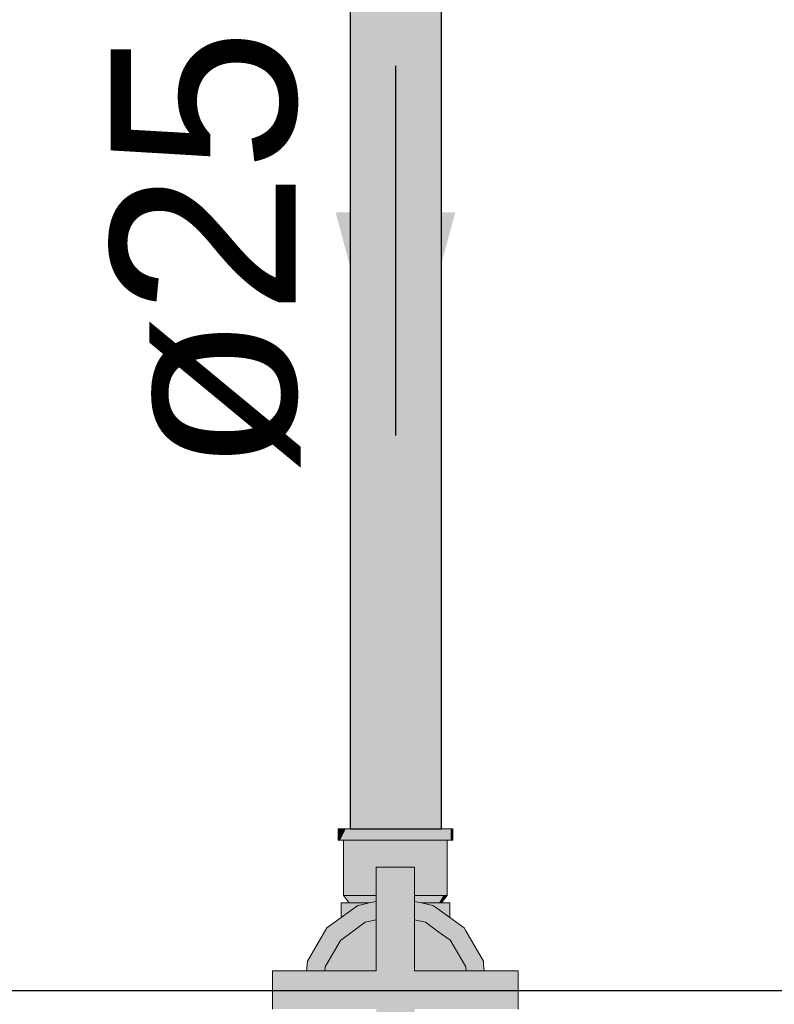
# Model space of a CAD drawing. Header units: millimetres. Extents: x -16331 to -10174, y -4135 to -3584.
# Tile 32 of 256: x -10371.102 to -10370.286, y -4010.407 to -4009.343. Entities that reach past the tile are written whole.
import ezdxf

# ---------------------------------------------------------------- set-up
doc = ezdxf.new("R2010")
doc.units = ezdxf.units.MM
for name, color, linetype in [('AF-Condutos', 4, 'Continuous'), ('AF-Sentido conduto', 7, 'Continuous'), ('AF-Textos conduto', 7, 'Continuous'), ('DI-Eixos', 7, 'Continuous')]:
    doc.layers.add(name, color=color, linetype=linetype)
doc.layers.add('AF-Registro', color=253, linetype='Continuous', lineweight=18)
doc.styles.add('Arial', font='arial.ttf', dxfattribs={"height": 100})

msp = doc.modelspace()

# ---------------------------------------------------------------- hatches: boundary and pattern name
at = {"layer": 'AF-Condutos', "linetype": 'Continuous'}
for points in [[(-10370.7448, -4010.2177), (-10370.7364, -4010.2177), (-10370.7209, -4010.2177), (-10370.7012, -4010.2177), (-10370.6805, -4010.2177), (-10370.665, -4008.9917), (-10370.6805, -4008.9917), (-10370.6818, -4008.9917), (-10370.6834, -4008.9917), (-10370.7012, -4008.9917), (-10370.7024, -4008.9917), (-10370.7039, -4008.9917), (-10370.7209, -4008.9917), (-10370.7219, -4008.9917), (-10370.7231, -4008.9917), (-10370.7364, -4008.9917), (-10370.7369, -4008.9917), (-10370.7376, -4008.9917), (-10370.7448, -4008.9917)], [(-10370.6462, -4008.9917), (-10370.6465, -4008.9917), (-10370.6503, -4008.9917), (-10370.6507, -4008.9917), (-10370.6511, -4008.9917), (-10370.652, -4008.9917), (-10370.6625, -4008.9917), (-10370.6632, -4008.9917), (-10370.6636, -4008.9917), (-10370.665, -4008.9917), (-10370.6805, -4010.2177), (-10370.6625, -4010.2177), (-10370.6503, -4010.2177), (-10370.6459, -4010.2177)], [(-10370.6459, -4010.2177), (-10370.6461, -4008.9917), (-10370.6462, -4008.9917)], [(-10370.6459, -4010.2177), (-10370.6459, -4008.9917), (-10370.6461, -4008.9917)]]:
    msp.add_hatch(color=151, dxfattribs=at).paths.add_polyline_path(points)
at = {"layer": 'AF-Registro', "linetype": 'Continuous'}
for points in [[(-10370.7579, -4010.23), (-10370.7558, -4010.23), (-10370.7496, -4010.2177), (-10370.7558, -4010.2177), (-10370.7579, -4010.2177)], [(-10370.7527, -4010.2237), (-10370.7558, -4010.23), (-10370.7519, -4010.23), (-10370.7496, -4010.23), (-10370.7398, -4010.23), (-10370.7398, -4010.2237), (-10370.7446, -4010.2237), (-10370.7496, -4010.2237), (-10370.7508, -4010.2237), (-10370.7519, -4010.2237), (-10370.7508, -4010.2237), (-10370.7496, -4010.2237), (-10370.7446, -4010.2237), (-10370.7398, -4010.2237), (-10370.7398, -4010.2177), (-10370.7496, -4010.2177), (-10370.7519, -4010.2223)], [(-10370.6521, -4010.2177), (-10370.6649, -4010.2177), (-10370.6799, -4010.2177), (-10370.6959, -4010.2177), (-10370.712, -4010.2177), (-10370.7269, -4010.2177), (-10370.7398, -4010.2177), (-10370.7398, -4010.2237), (-10370.7332, -4010.2237), (-10370.7269, -4010.2237), (-10370.7193, -4010.2237), (-10370.712, -4010.2237), (-10370.7038, -4010.2237), (-10370.6959, -4010.2237), (-10370.6881, -4010.2237), (-10370.6799, -4010.2237), (-10370.6881, -4010.2237), (-10370.6959, -4010.2237), (-10370.7038, -4010.2237), (-10370.712, -4010.2237), (-10370.7193, -4010.2237), (-10370.7269, -4010.2237), (-10370.7332, -4010.2237), (-10370.7398, -4010.2237), (-10370.7398, -4010.23), (-10370.7269, -4010.23), (-10370.712, -4010.23), (-10370.6959, -4010.23), (-10370.6799, -4010.23), (-10370.6722, -4010.2237), (-10370.6649, -4010.2237), (-10370.6722, -4010.2237), (-10370.6799, -4010.23), (-10370.6649, -4010.23), (-10370.6584, -4010.2237), (-10370.6649, -4010.23), (-10370.6521, -4010.23), (-10370.6521, -4010.2237)], [(-10370.636, -4010.2177), (-10370.6399, -4010.2177), (-10370.6422, -4010.2177), (-10370.6521, -4010.2177), (-10370.6521, -4010.2237), (-10370.6471, -4010.2237), (-10370.6422, -4010.2237), (-10370.6411, -4010.2237), (-10370.6399, -4010.2237), (-10370.6411, -4010.2237), (-10370.6399, -4010.2255), (-10370.6391, -4010.2237), (-10370.6399, -4010.2255), (-10370.6411, -4010.2237), (-10370.6422, -4010.2237), (-10370.6471, -4010.2237), (-10370.6521, -4010.2237), (-10370.6521, -4010.23), (-10370.6422, -4010.23), (-10370.6399, -4010.23), (-10370.6379, -4010.2237), (-10370.6399, -4010.23), (-10370.636, -4010.23), (-10370.636, -4010.2237)], [(-10370.636, -4010.23), (-10370.6339, -4010.23), (-10370.6339, -4010.2177), (-10370.636, -4010.2177)], [(-10370.7519, -4010.23), (-10370.7519, -4010.2897), (-10370.75, -4010.2897), (-10370.7444, -4010.2897), (-10370.7444, -4010.23), (-10370.7495, -4010.23), (-10370.75, -4010.23), (-10370.7518, -4010.23)], [(-10370.7364, -4010.23), (-10370.7444, -4010.2897), (-10370.7355, -4010.2897), (-10370.725, -4010.23), (-10370.7355, -4010.23)], [(-10370.7444, -4010.2897), (-10370.7364, -4010.23), (-10370.7444, -4010.23)], [(-10370.725, -4010.23), (-10370.7355, -4010.2897), (-10370.7239, -4010.2897), (-10370.7117, -4010.23), (-10370.7239, -4010.23)], [(-10370.7167, -4010.2628), (-10370.7167, -4010.259), (-10370.7111, -4010.259), (-10370.7104, -4010.259), (-10370.7037, -4010.259), (-10370.6966, -4010.259), (-10370.6959, -4010.259), (-10370.6892, -4010.259), (-10370.6822, -4010.259), (-10370.6814, -4010.259), (-10370.6782, -4010.259), (-10370.6751, -4010.23), (-10370.6814, -4010.23), (-10370.6828, -4010.23), (-10370.6959, -4010.23), (-10370.6973, -4010.23), (-10370.7104, -4010.23), (-10370.7117, -4010.23), (-10370.7167, -4010.2545), (-10370.7176, -4010.259), (-10370.7239, -4010.2897), (-10370.7167, -4010.2897)], [(-10370.6751, -4010.2589), (-10370.6751, -4010.2897), (-10370.6692, -4010.23), (-10370.6751, -4010.23), (-10370.6814, -4010.2897)], [(-10370.6679, -4010.2897), (-10370.6679, -4010.259), (-10370.6679, -4010.23), (-10370.6692, -4010.23), (-10370.6721, -4010.259), (-10370.6686, -4010.259), (-10370.6721, -4010.259), (-10370.6751, -4010.2897)], [(-10370.6555, -4010.23), (-10370.6563, -4010.23), (-10370.6668, -4010.23), (-10370.6679, -4010.23), (-10370.6679, -4010.2897), (-10370.6563, -4010.2897), (-10370.6474, -4010.2897)], [(-10370.6469, -4010.23), (-10370.6474, -4010.23), (-10370.6555, -4010.23), (-10370.6474, -4010.2897), (-10370.6418, -4010.2897)], [(-10370.6399, -4010.2897), (-10370.6399, -4010.23), (-10370.6417, -4010.23), (-10370.6418, -4010.23), (-10370.6469, -4010.23), (-10370.6418, -4010.2897)], [(-10370.5631, -4010.3918), (-10370.5641, -4010.3916), (-10370.5854, -4010.3876), (-10370.5812, -4010.3949), (-10370.5854, -4010.3876), (-10370.5867, -4010.3874), (-10370.5914, -4010.3865), (-10370.5945, -4010.396), (-10370.5914, -4010.3865), (-10370.5983, -4010.3852), (-10370.5979, -4010.3885), (-10370.5983, -4010.3852), (-10370.6107, -4010.3829), (-10370.6075, -4010.3885), (-10370.6068, -4010.3897), (-10370.6143, -4010.3936), (-10370.606, -4010.391), (-10370.6143, -4010.3936), (-10370.6162, -4010.4013), (-10370.6047, -4010.3933), (-10370.6047, -4010.3933), (-10370.6047, -4010.3933), (-10370.6162, -4010.4013), (-10370.6162, -4010.4016), (-10370.6015, -4010.3989), (-10370.5969, -4010.398), (-10370.5962, -4010.3979), (-10370.595, -4010.3977), (-10370.5811, -4010.3951), (-10370.5646, -4010.392), (-10370.595, -4010.3977), (-10370.5962, -4010.3979), (-10370.5969, -4010.398), (-10370.5969, -4010.3987), (-10370.5969, -4010.398), (-10370.6169, -4010.4017), (-10370.6162, -4010.4013), (-10370.6164, -4010.4001), (-10370.6162, -4010.4013), (-10370.6143, -4010.3936), (-10370.617, -4010.3945), (-10370.6143, -4010.3936), (-10370.6068, -4010.3897), (-10370.6075, -4010.3885), (-10370.6107, -4010.3829), (-10370.6133, -4010.3906), (-10370.6107, -4010.3829), (-10370.6108, -4010.3829), (-10370.6172, -4010.392), (-10370.6108, -4010.3829), (-10370.6183, -4010.3815), (-10370.6178, -4010.3862), (-10370.6183, -4010.3815), (-10370.6751, -4010.371), (-10370.6751, -4010.3292), (-10370.6751, -4010.3162), (-10370.6751, -4010.3101), (-10370.6871, -4010.3014), (-10370.6813, -4010.3149), (-10370.6817, -4010.3148), (-10370.6813, -4010.3149), (-10370.6871, -4010.3014), (-10370.6751, -4010.3101), (-10370.6751, -4010.2977), (-10370.6761, -4010.296), (-10370.6801, -4010.2951), (-10370.6761, -4010.296), (-10370.6751, -4010.2977), (-10370.6751, -4010.2962), (-10370.6751, -4010.2897), (-10370.6751, -4010.286), (-10370.6802, -4010.2823), (-10370.6751, -4010.286), (-10370.6751, -4010.259), (-10370.6959, -4010.259), (-10370.6855, -4010.2784), (-10370.6794, -4010.2897), (-10370.6855, -4010.2784), (-10370.6959, -4010.259), (-10370.6934, -4010.2727), (-10370.694, -4010.2694), (-10370.6959, -4010.2708), (-10370.694, -4010.2694), (-10370.6959, -4010.259), (-10370.6979, -4010.2694), (-10370.697, -4010.2716), (-10370.6979, -4010.2694), (-10370.6985, -4010.2727), (-10370.6959, -4010.259), (-10370.7167, -4010.259), (-10370.7167, -4010.286), (-10370.7167, -4010.2897), (-10370.7059, -4010.2897), (-10370.7092, -4010.2805), (-10370.707, -4010.2789), (-10370.7092, -4010.2805), (-10370.7059, -4010.2897), (-10370.7167, -4010.2897), (-10370.7167, -4010.2962), (-10370.7087, -4010.2945), (-10370.7046, -4010.2936), (-10370.7087, -4010.2945), (-10370.7167, -4010.2962), (-10370.7167, -4010.2977), (-10370.7167, -4010.3101), (-10370.7167, -4010.3162), (-10370.7167, -4010.371), (-10370.7061, -4010.3139), (-10370.7037, -4010.3006), (-10370.7031, -4010.2977), (-10370.7023, -4010.2931), (-10370.7016, -4010.2897), (-10370.6901, -4010.2905), (-10370.6902, -4010.2897), (-10370.6896, -4010.2931), (-10370.6887, -4010.2977), (-10370.6882, -4010.3007), (-10370.6857, -4010.3139), (-10370.6865, -4010.3097), (-10370.6882, -4010.3007), (-10370.6887, -4010.2977), (-10370.6922, -4010.2977), (-10370.6873, -4010.3099), (-10370.6922, -4010.2977), (-10370.6885, -4010.3102), (-10370.6922, -4010.2977), (-10370.6887, -4010.2977), (-10370.6896, -4010.2931), (-10370.6923, -4010.2924), (-10370.6896, -4010.2931), (-10370.69, -4010.2907), (-10370.6951, -4010.2916), (-10370.6959, -4010.2917), (-10370.6924, -4010.2925), (-10370.6928, -4010.2927), (-10370.6946, -4010.2941), (-10370.6949, -4010.2943), (-10370.6946, -4010.2941), (-10370.6928, -4010.2927), (-10370.6924, -4010.2925), (-10370.6959, -4010.2917), (-10370.6997, -4010.2909), (-10370.6978, -4010.2921), (-10370.6985, -4010.2923), (-10370.6958, -4010.295), (-10370.6985, -4010.2923), (-10370.6978, -4010.2921), (-10370.6997, -4010.2909), (-10370.6959, -4010.2917), (-10370.6951, -4010.2916), (-10370.69, -4010.2907), (-10370.6901, -4010.2905), (-10370.7016, -4010.2897), (-10370.7018, -4010.2905), (-10370.6994, -4010.2925), (-10370.6959, -4010.295), (-10370.6953, -4010.2955), (-10370.6959, -4010.295), (-10370.6962, -4010.2952), (-10370.6974, -4010.2961), (-10370.6997, -4010.2977), (-10370.6974, -4010.2961), (-10370.6962, -4010.2952), (-10370.6959, -4010.295), (-10370.6994, -4010.2925), (-10370.7018, -4010.2905), (-10370.7018, -4010.2907), (-10370.7023, -4010.2931), (-10370.7031, -4010.2977), (-10370.702, -4010.2995), (-10370.7031, -4010.2977), (-10370.7037, -4010.3006), (-10370.6943, -4010.3114), (-10370.6905, -4010.3106), (-10370.6943, -4010.3114), (-10370.6875, -4010.3135), (-10370.6829, -4010.3292), (-10370.6875, -4010.3135), (-10370.6943, -4010.3114), (-10370.7037, -4010.3006), (-10370.6945, -4010.3114), (-10370.6938, -4010.3122), (-10370.6945, -4010.3114), (-10370.7037, -4010.3006), (-10370.6956, -4010.3117), (-10370.7037, -4010.3006), (-10370.7054, -4010.3097), (-10370.6959, -4010.3117), (-10370.6955, -4010.3118), (-10370.6959, -4010.3117), (-10370.7016, -4010.313), (-10370.6959, -4010.3117), (-10370.7054, -4010.3097), (-10370.7061, -4010.3139), (-10370.709, -4010.3292), (-10370.7167, -4010.371), (-10370.7724, -4010.371), (-10370.7743, -4010.371), (-10370.7755, -4010.373), (-10370.7743, -4010.371), (-10370.7921, -4010.371), (-10370.7969, -4010.371), (-10370.7992, -4010.375), (-10370.7969, -4010.371), (-10370.8004, -4010.371), (-10370.8287, -4010.371), (-10370.8287, -4010.3915), (-10370.8287, -4010.3918), (-10370.8065, -4010.3876), (-10370.7936, -4010.3852), (-10370.7812, -4010.3829), (-10370.7735, -4010.3815), (-10370.7736, -4010.3818), (-10370.7735, -4010.3815), (-10370.7811, -4010.3829), (-10370.7814, -4010.3833), (-10370.781, -4010.3832), (-10370.7814, -4010.3833), (-10370.7818, -4010.384), (-10370.788, -4010.3947), (-10370.7783, -4010.3915), (-10370.7745, -4010.3902), (-10370.7745, -4010.391), (-10370.7745, -4010.3902), (-10370.7783, -4010.3915), (-10370.7781, -4010.3922), (-10370.7783, -4010.3915), (-10370.788, -4010.3947), (-10370.7884, -4010.3955), (-10370.7887, -4010.3958), (-10370.7884, -4010.3955), (-10370.7949, -4010.398), (-10370.7902, -4010.3985), (-10370.7949, -4010.398), (-10370.7904, -4010.3989), (-10370.7757, -4010.4016), (-10370.7755, -4010.4001), (-10370.7757, -4010.4016), (-10370.775, -4010.4017), (-10370.7949, -4010.398), (-10370.7884, -4010.3955), (-10370.788, -4010.3947), (-10370.7818, -4010.384), (-10370.7814, -4010.3833), (-10370.7948, -4010.397), (-10370.7814, -4010.3833), (-10370.7812, -4010.3829), (-10370.7936, -4010.3856), (-10370.7812, -4010.3829), (-10370.7936, -4010.3852), (-10370.8005, -4010.3865), (-10370.8049, -4010.3876), (-10370.8048, -4010.3877), (-10370.8004, -4010.3869), (-10370.7966, -4010.3968), (-10370.7961, -4010.3974), (-10370.7957, -4010.3979), (-10370.795, -4010.3987), (-10370.7957, -4010.3979), (-10370.7961, -4010.3974), (-10370.7966, -4010.3968), (-10370.8004, -4010.3869), (-10370.8048, -4010.3877), (-10370.8034, -4010.3893), (-10370.7974, -4010.396), (-10370.8034, -4010.3893), (-10370.8048, -4010.3877), (-10370.8049, -4010.3876), (-10370.8068, -4010.3881), (-10370.8066, -4010.3878), (-10370.8273, -4010.392), (-10370.8108, -4010.3951), (-10370.7969, -4010.3977), (-10370.8273, -4010.392), (-10370.8066, -4010.3878), (-10370.8068, -4010.3881), (-10370.8049, -4010.3876), (-10370.8005, -4010.3865), (-10370.8051, -4010.3875), (-10370.8005, -4010.3865), (-10370.8052, -4010.3874), (-10370.8065, -4010.3876), (-10370.8277, -4010.3916), (-10370.8287, -4010.3918), (-10370.8287, -4010.4126), (-10370.8088, -4010.4126), (-10370.7954, -4010.4022), (-10370.7913, -4010.4027), (-10370.7954, -4010.4022), (-10370.8088, -4010.4126), (-10370.7965, -4010.4126), (-10370.792, -4010.4126), (-10370.7825, -4010.4126), (-10370.7739, -4010.405), (-10370.7825, -4010.4126), (-10370.7715, -4010.4126), (-10370.7167, -4010.4126), (-10370.7167, -4010.4462), (-10370.7167, -4010.4681), (-10370.695, -4010.4778), (-10370.7167, -4010.4681), (-10370.7167, -4010.4857), (-10370.6866, -4010.4937), (-10370.6895, -4010.4857), (-10370.692, -4010.4792), (-10370.7042, -4010.4462), (-10370.6849, -4010.4725), (-10370.6831, -4010.4717), (-10370.6976, -4010.4462), (-10370.6831, -4010.4717), (-10370.6849, -4010.4725), (-10370.6751, -4010.4857), (-10370.6751, -4010.4681), (-10370.6751, -4010.4462), (-10370.6751, -4010.4126), (-10370.6171, -4010.4024), (-10370.6751, -4010.4126), (-10370.6204, -4010.4126), (-10370.6094, -4010.4126), (-10370.5998, -4010.4126), (-10370.5971, -4010.3989), (-10370.5965, -4010.4022), (-10370.5971, -4010.3989), (-10370.5998, -4010.4126), (-10370.5956, -4010.4102), (-10370.5998, -4010.4126), (-10370.5954, -4010.4126), (-10370.5655, -4010.3931), (-10370.5954, -4010.4126), (-10370.583, -4010.4126), (-10370.5659, -4010.3936), (-10370.583, -4010.4126), (-10370.5631, -4010.4126)], [(-10370.7519, -4010.2897), (-10370.7459, -4010.2977), (-10370.7423, -4010.2977), (-10370.7386, -4010.2977), (-10370.735, -4010.2977), (-10370.7313, -4010.2977), (-10370.7242, -4010.2977), (-10370.7226, -4010.2974), (-10370.7221, -4010.2973), (-10370.7167, -4010.2962), (-10370.7167, -4010.2909), (-10370.7167, -4010.2897), (-10370.7256, -4010.2897), (-10370.7355, -4010.2897), (-10370.7406, -4010.2897), (-10370.7457, -4010.2897)], [(-10370.6533, -4010.2977), (-10370.6487, -4010.2977), (-10370.644, -4010.2897), (-10370.6481, -4010.2897), (-10370.6522, -4010.2897), (-10370.6563, -4010.2897), (-10370.6662, -4010.2897), (-10370.6751, -4010.2897), (-10370.6751, -4010.2909), (-10370.6751, -4010.2909), (-10370.6751, -4010.2962), (-10370.6698, -4010.2973), (-10370.6693, -4010.2974), (-10370.6677, -4010.2977), (-10370.6606, -4010.2977), (-10370.6569, -4010.2977)], [(-10370.644, -4010.2897), (-10370.6487, -4010.2977), (-10370.6459, -4010.2977), (-10370.6399, -4010.2897)], [(-10370.772, -4010.367), (-10370.7554, -4010.3382), (-10370.7547, -4010.3388), (-10370.7547, -4010.3371), (-10370.7547, -4010.3377), (-10370.754, -4010.3372), (-10370.7475, -4010.3325), (-10370.7285, -4010.3187), (-10370.7503, -4010.3294), (-10370.7285, -4010.3187), (-10370.7167, -4010.3267), (-10370.7251, -4010.3162), (-10370.7239, -4010.3177), (-10370.7235, -4010.3176), (-10370.7185, -4010.3165), (-10370.7248, -4010.316), (-10370.7353, -4010.3034), (-10370.7248, -4010.316), (-10370.7185, -4010.3165), (-10370.7167, -4010.3162), (-10370.7167, -4010.3145), (-10370.7167, -4010.313), (-10370.7167, -4010.3101), (-10370.7167, -4010.306), (-10370.7167, -4010.2977), (-10370.7167, -4010.297), (-10370.7167, -4010.2962), (-10370.7242, -4010.2977), (-10370.7198, -4010.3123), (-10370.7242, -4010.2977), (-10370.7349, -4010.3027), (-10370.7242, -4010.2977), (-10370.7331, -4010.2997), (-10370.7366, -4010.3004), (-10370.7547, -4010.3136), (-10370.7702, -4010.3248), (-10370.791, -4010.3608)], [(-10370.7547, -4010.3042), (-10370.7547, -4010.3136), (-10370.7366, -4010.3004), (-10370.7242, -4010.2977), (-10370.733, -4010.2977), (-10370.7547, -4010.2977)], [(-10370.6634, -4010.3187), (-10370.6566, -4010.3034), (-10370.6553, -4010.3004), (-10370.6677, -4010.2977), (-10370.6751, -4010.2962), (-10370.6751, -4010.297), (-10370.6751, -4010.2977), (-10370.6751, -4010.2991), (-10370.6751, -4010.3007), (-10370.6751, -4010.3073), (-10370.6751, -4010.3111), (-10370.6751, -4010.3138), (-10370.6751, -4010.3162)], [(-10370.6371, -4010.2993), (-10370.6371, -4010.2977), (-10370.6589, -4010.2977), (-10370.6677, -4010.2977), (-10370.6607, -4010.2992), (-10370.6553, -4010.3004), (-10370.6481, -4010.3016), (-10370.6418, -4010.3002), (-10370.6481, -4010.3016), (-10370.6553, -4010.3004), (-10370.6524, -4010.3025), (-10370.6489, -4010.3017), (-10370.6524, -4010.3025), (-10370.6458, -4010.3024), (-10370.6524, -4010.3025), (-10370.6497, -4010.3045), (-10370.6371, -4010.3136), (-10370.6371, -4010.3042)], [(-10370.6, -4010.371), (-10370.5998, -4010.371), (-10370.6005, -4010.3644), (-10370.6008, -4010.3608), (-10370.6198, -4010.3279), (-10370.6216, -4010.3248), (-10370.6202, -4010.3279), (-10370.6216, -4010.3248), (-10370.6371, -4010.3136), (-10370.6524, -4010.3025), (-10370.6553, -4010.3004), (-10370.653, -4010.3026), (-10370.6553, -4010.3004), (-10370.6566, -4010.3034), (-10370.6634, -4010.3187), (-10370.6551, -4010.3247), (-10370.6552, -4010.3031), (-10370.6543, -4010.3029), (-10370.6552, -4010.3031), (-10370.6551, -4010.3204), (-10370.6551, -4010.3247), (-10370.6474, -4010.3221), (-10370.6371, -4010.3185), (-10370.6474, -4010.3221), (-10370.6551, -4010.3247), (-10370.6489, -4010.3292), (-10370.6422, -4010.3232), (-10370.6489, -4010.3292), (-10370.6419, -4010.3343), (-10370.6371, -4010.3292), (-10370.6371, -4010.3242), (-10370.6299, -4010.3258), (-10370.6371, -4010.3242), (-10370.6371, -4010.3292), (-10370.6419, -4010.3343), (-10370.6371, -4010.3377), (-10370.6365, -4010.3382), (-10370.6265, -4010.3292), (-10370.6241, -4010.327), (-10370.6365, -4010.3382), (-10370.6198, -4010.367), (-10370.6215, -4010.3276), (-10370.6206, -4010.3498), (-10370.6198, -4010.367), (-10370.6039, -4010.3619), (-10370.6069, -4010.371), (-10370.6048, -4010.371), (-10370.6018, -4010.3634), (-10370.6007, -4010.3642), (-10370.6018, -4010.3634), (-10370.6048, -4010.371), (-10370.6014, -4010.371), (-10370.6006, -4010.371)], [(-10370.7238, -4010.3292), (-10370.7167, -4010.345), (-10370.7167, -4010.3292), (-10370.7167, -4010.3225), (-10370.7167, -4010.3162), (-10370.7285, -4010.3187)], [(-10370.6751, -4010.371), (-10370.6732, -4010.371), (-10370.6728, -4010.371), (-10370.6371, -4010.3388), (-10370.6365, -4010.3382), (-10370.6371, -4010.338), (-10370.6365, -4010.3382), (-10370.6371, -4010.3377), (-10370.6489, -4010.3292), (-10370.6634, -4010.3187), (-10370.6751, -4010.3162), (-10370.6751, -4010.3248), (-10370.6751, -4010.3292), (-10370.6751, -4010.345), (-10370.6681, -4010.3292), (-10370.6751, -4010.345)], [(-10370.7599, -4010.371), (-10370.719, -4010.371), (-10370.7167, -4010.371), (-10370.7167, -4010.3634), (-10370.7167, -4010.345), (-10370.7285, -4010.3187), (-10370.7554, -4010.3382), (-10370.772, -4010.367), (-10370.7724, -4010.371)], [(-10370.6198, -4010.367), (-10370.6365, -4010.3382), (-10370.6728, -4010.371), (-10370.6319, -4010.371), (-10370.6194, -4010.371)], [(-10370.772, -4010.367), (-10370.791, -4010.3608), (-10370.7921, -4010.371), (-10370.7746, -4010.371), (-10370.7724, -4010.371)], [(-10370.6194, -4010.371), (-10370.6069, -4010.371), (-10370.6039, -4010.3619), (-10370.6198, -4010.367)], [(-10370.7746, -4010.371), (-10370.7954, -4010.4022), (-10370.7755, -4010.4001)], [(-10370.5631, -4010.3915), (-10370.5631, -4010.371), (-10370.5914, -4010.371), (-10370.595, -4010.371), (-10370.5889, -4010.3814), (-10370.5813, -4010.3783), (-10370.5771, -4010.3814), (-10370.5813, -4010.3783), (-10370.5889, -4010.3814), (-10370.595, -4010.371), (-10370.5998, -4010.371), (-10370.6176, -4010.371), (-10370.6132, -4010.3786), (-10370.6176, -4010.371), (-10370.6194, -4010.371), (-10370.6751, -4010.371), (-10370.6183, -4010.3815), (-10370.6107, -4010.3829), (-10370.5983, -4010.3852), (-10370.5854, -4010.3876), (-10370.5631, -4010.3918)], [(-10370.7812, -4010.3829), (-10370.7814, -4010.3833), (-10370.7811, -4010.3829)], [(-10370.6169, -4010.4017), (-10370.6162, -4010.4016), (-10370.6162, -4010.4013)]]:
    msp.add_hatch(color=254, dxfattribs=at).paths.add_polyline_path(points)
at = {"layer": 'AF-Sentido conduto', "linetype": 'Continuous'}
msp.add_hatch(color=140, dxfattribs=at).paths.add_polyline_path([(-10370.6959, -4009.7924), (-10370.6312, -4009.5509), (-10370.7606, -4009.5509)])

# ---------------------------------------------------------------- linework, layer by layer
at = {"layer": 'AF-Condutos'}
for p, q in [((-10370.7448, -4008.9917), (-10370.7448, -4010.2177)), ((-10370.6459, -4010.2177), (-10370.6459, -4008.9917)), ((-10370.7448, -4010.2177), (-10370.7364, -4010.2177)), ((-10370.7364, -4010.2177), (-10370.7209, -4010.2177)), ((-10370.7209, -4010.2177), (-10370.7012, -4010.2177)), ((-10370.7012, -4010.2177), (-10370.6805, -4010.2177)), ((-10370.6805, -4010.2177), (-10370.6625, -4010.2177)), ((-10370.6625, -4010.2177), (-10370.6503, -4010.2177)), ((-10370.6503, -4010.2177), (-10370.6459, -4010.2177))]:
    msp.add_line(p, q, dxfattribs=at)
at = {"layer": 'AF-Registro'}
for p, q in [((-10370.7579, -4010.2177), (-10370.7579, -4010.23)), ((-10370.7558, -4010.2177), (-10370.7579, -4010.2177)), ((-10370.7496, -4010.2177), (-10370.7558, -4010.2177)), ((-10370.7398, -4010.2177), (-10370.7496, -4010.2177)), ((-10370.7269, -4010.2177), (-10370.7398, -4010.2177)), ((-10370.712, -4010.2177), (-10370.7269, -4010.2177)), ((-10370.6959, -4010.2177), (-10370.712, -4010.2177)), ((-10370.6799, -4010.2177), (-10370.6959, -4010.2177)), ((-10370.6649, -4010.2177), (-10370.6799, -4010.2177)), ((-10370.6521, -4010.2177), (-10370.6649, -4010.2177)), ((-10370.6422, -4010.2177), (-10370.6521, -4010.2177)), ((-10370.6399, -4010.2177), (-10370.6422, -4010.2177)), ((-10370.636, -4010.2177), (-10370.6399, -4010.2177)), ((-10370.6339, -4010.2177), (-10370.636, -4010.2177)), ((-10370.6339, -4010.23), (-10370.6339, -4010.2177)), ((-10370.7579, -4010.23), (-10370.7558, -4010.23)), ((-10370.7558, -4010.23), (-10370.7519, -4010.23)), ((-10370.7519, -4010.23), (-10370.7496, -4010.23)), ((-10370.7519, -4010.23), (-10370.7519, -4010.2897)), ((-10370.7496, -4010.23), (-10370.7398, -4010.23)), ((-10370.7398, -4010.23), (-10370.7269, -4010.23)), ((-10370.7269, -4010.23), (-10370.712, -4010.23)), ((-10370.712, -4010.23), (-10370.6959, -4010.23)), ((-10370.6959, -4010.23), (-10370.6799, -4010.23)), ((-10370.6799, -4010.23), (-10370.6649, -4010.23)), ((-10370.6649, -4010.23), (-10370.6521, -4010.23)), ((-10370.6521, -4010.23), (-10370.6422, -4010.23)), ((-10370.6422, -4010.23), (-10370.6399, -4010.23)), ((-10370.6399, -4010.23), (-10370.636, -4010.23)), ((-10370.6399, -4010.2897), (-10370.6399, -4010.23)), ((-10370.636, -4010.23), (-10370.6339, -4010.23)), ((-10370.7167, -4010.259), (-10370.7167, -4010.286)), ((-10370.6959, -4010.259), (-10370.7167, -4010.259)), ((-10370.6751, -4010.259), (-10370.6959, -4010.259)), ((-10370.6751, -4010.286), (-10370.6751, -4010.259)), ((-10370.7519, -4010.2897), (-10370.75, -4010.2897)), ((-10370.7457, -4010.2897), (-10370.7519, -4010.2897)), ((-10370.7519, -4010.2897), (-10370.7459, -4010.2977)), ((-10370.75, -4010.2897), (-10370.7444, -4010.2897)), ((-10370.7406, -4010.2897), (-10370.7457, -4010.2897)), ((-10370.7444, -4010.2897), (-10370.7355, -4010.2897)), ((-10370.7355, -4010.2897), (-10370.7406, -4010.2897)), ((-10370.7355, -4010.2897), (-10370.7239, -4010.2897)), ((-10370.7256, -4010.2897), (-10370.7355, -4010.2897)), ((-10370.7167, -4010.2897), (-10370.7256, -4010.2897)), ((-10370.7239, -4010.2897), (-10370.7167, -4010.2897)), ((-10370.7167, -4010.286), (-10370.7167, -4010.2897)), ((-10370.7167, -4010.2897), (-10370.7167, -4010.2962)), ((-10370.6751, -4010.2897), (-10370.6751, -4010.286)), ((-10370.6751, -4010.2962), (-10370.6751, -4010.2897)), ((-10370.6751, -4010.2897), (-10370.6679, -4010.2897)), ((-10370.6662, -4010.2897), (-10370.6751, -4010.2897)), ((-10370.6679, -4010.2897), (-10370.6563, -4010.2897)), ((-10370.6563, -4010.2897), (-10370.6662, -4010.2897)), ((-10370.6563, -4010.2897), (-10370.6474, -4010.2897)), ((-10370.6522, -4010.2897), (-10370.6563, -4010.2897)), ((-10370.6481, -4010.2897), (-10370.6522, -4010.2897)), ((-10370.644, -4010.2897), (-10370.6481, -4010.2897)), ((-10370.6474, -4010.2897), (-10370.6418, -4010.2897)), ((-10370.6459, -4010.2977), (-10370.6399, -4010.2897)), ((-10370.6399, -4010.2897), (-10370.644, -4010.2897)), ((-10370.6418, -4010.2897), (-10370.6399, -4010.2897)), ((-10370.733, -4010.2977), (-10370.7547, -4010.2977)), ((-10370.7547, -4010.2977), (-10370.7547, -4010.3042)), ((-10370.7366, -4010.3004), (-10370.7547, -4010.3136)), ((-10370.7547, -4010.3042), (-10370.7547, -4010.3136)), ((-10370.7459, -4010.2977), (-10370.7423, -4010.2977)), ((-10370.7423, -4010.2977), (-10370.7386, -4010.2977)), ((-10370.7386, -4010.2977), (-10370.735, -4010.2977)), ((-10370.7331, -4010.2997), (-10370.7366, -4010.3004)), ((-10370.735, -4010.2977), (-10370.7313, -4010.2977)), ((-10370.7242, -4010.2977), (-10370.7331, -4010.2997)), ((-10370.7242, -4010.2977), (-10370.733, -4010.2977)), ((-10370.7313, -4010.2977), (-10370.7242, -4010.2977)), ((-10370.7167, -4010.2962), (-10370.7242, -4010.2977)), ((-10370.7167, -4010.2962), (-10370.7167, -4010.2977)), ((-10370.7167, -4010.2977), (-10370.7167, -4010.3101)), ((-10370.6751, -4010.2977), (-10370.6751, -4010.2962)), ((-10370.6677, -4010.2977), (-10370.6751, -4010.2962)), ((-10370.6751, -4010.3101), (-10370.6751, -4010.2977)), ((-10370.6553, -4010.3004), (-10370.6677, -4010.2977)), ((-10370.6589, -4010.2977), (-10370.6677, -4010.2977)), ((-10370.6677, -4010.2977), (-10370.6606, -4010.2977)), ((-10370.6606, -4010.2977), (-10370.6569, -4010.2977)), ((-10370.6371, -4010.2977), (-10370.6589, -4010.2977)), ((-10370.6569, -4010.2977), (-10370.6533, -4010.2977)), ((-10370.6524, -4010.3025), (-10370.6553, -4010.3004)), ((-10370.6533, -4010.2977), (-10370.6487, -4010.2977)), ((-10370.6371, -4010.3136), (-10370.6524, -4010.3025)), ((-10370.6487, -4010.2977), (-10370.6459, -4010.2977)), ((-10370.6371, -4010.2993), (-10370.6371, -4010.2977)), ((-10370.6371, -4010.3042), (-10370.6371, -4010.2993)), ((-10370.6371, -4010.3136), (-10370.6371, -4010.3042)), ((-10370.7547, -4010.3136), (-10370.7702, -4010.3248)), ((-10370.7167, -4010.3162), (-10370.7285, -4010.3187)), ((-10370.7167, -4010.3101), (-10370.7167, -4010.3162)), ((-10370.7167, -4010.3162), (-10370.7167, -4010.371)), ((-10370.6751, -4010.3162), (-10370.6751, -4010.3101)), ((-10370.6751, -4010.3292), (-10370.6751, -4010.3162)), ((-10370.6634, -4010.3187), (-10370.6751, -4010.3162)), ((-10370.6216, -4010.3248), (-10370.6371, -4010.3136)), ((-10370.7702, -4010.3248), (-10370.791, -4010.3608)), ((-10370.7285, -4010.3187), (-10370.7554, -4010.3382)), ((-10370.6489, -4010.3292), (-10370.6634, -4010.3187)), ((-10370.6198, -4010.3279), (-10370.6216, -4010.3248)), ((-10370.7554, -4010.3382), (-10370.772, -4010.367)), ((-10370.6751, -4010.371), (-10370.6751, -4010.3292)), ((-10370.6371, -4010.3377), (-10370.6489, -4010.3292)), ((-10370.6365, -4010.3382), (-10370.6371, -4010.3377)), ((-10370.6198, -4010.367), (-10370.6365, -4010.3382)), ((-10370.6008, -4010.3608), (-10370.6198, -4010.3279)), ((-10370.791, -4010.3608), (-10370.7921, -4010.371)), ((-10370.772, -4010.367), (-10370.7724, -4010.371)), ((-10370.6194, -4010.371), (-10370.6198, -4010.367)), ((-10370.6005, -4010.3644), (-10370.6008, -4010.3608)), ((-10370.5998, -4010.371), (-10370.6005, -4010.3644)), ((-10370.8004, -4010.371), (-10370.8287, -4010.371)), ((-10370.8287, -4010.371), (-10370.8287, -4010.3915)), ((-10370.7969, -4010.371), (-10370.8004, -4010.371)), ((-10370.7921, -4010.371), (-10370.7969, -4010.371)), ((-10370.7743, -4010.371), (-10370.7921, -4010.371)), ((-10370.7724, -4010.371), (-10370.7743, -4010.371)), ((-10370.7167, -4010.371), (-10370.7724, -4010.371)), ((-10370.6194, -4010.371), (-10370.6751, -4010.371)), ((-10370.6176, -4010.371), (-10370.6194, -4010.371)), ((-10370.5998, -4010.371), (-10370.6176, -4010.371)), ((-10370.595, -4010.371), (-10370.5998, -4010.371)), ((-10370.5914, -4010.371), (-10370.595, -4010.371)), ((-10370.5631, -4010.371), (-10370.5914, -4010.371)), ((-10370.5631, -4010.3915), (-10370.5631, -4010.371)), ((-10370.8287, -4010.3915), (-10370.8287, -4010.3918)), ((-10370.5631, -4010.3918), (-10370.5631, -4010.3915)), ((-10370.8287, -4010.3918), (-10370.8287, -4010.4126)), ((-10370.5631, -4010.4126), (-10370.5631, -4010.3918))]:
    msp.add_line(p, q, dxfattribs=at)
at = {"layer": 'AF-Sentido conduto'}
msp.add_lwpolyline([(-10370.6959, -4009.3924), (-10370.6959, -4009.7924)], dxfattribs=at)
at = {"layer": 'DI-Eixos'}
msp.add_line((-10376.1671, -4010.3924), (-10355.1826, -4010.3924), dxfattribs=at)

# ---------------------------------------------------------------- texts
at = {"layer": 'AF-Textos conduto', "insert": (-10370.7984, -4009.5924), "char_height": 0.2, "width": 0.962805, "attachment_point": 8, "rotation": 90.0002, "line_spacing_factor": 0.6, "style": 'Arial'}
msp.add_mtext('ø25', dxfattribs=at)

doc.saveas('drawing.dxf')
